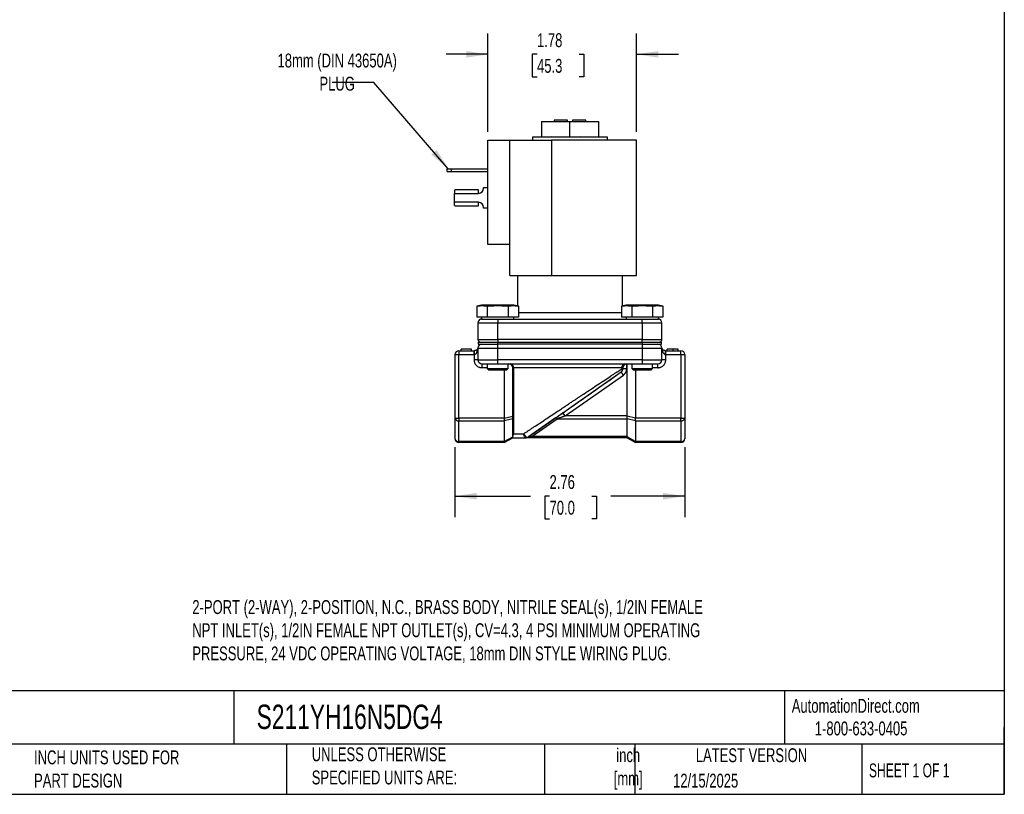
# Model space of a CAD drawing. Header units: inches. Extents: x 0.5 to 21.5, y 0.5 to 16.5.
# Tile 3 of 4: x 9.7 to 21.5, y 0.5 to 9.8. Entities that reach past the tile are written whole.
import ezdxf

# ---------------------------------------------------------------- set-up
doc = ezdxf.new("R2010")
doc.units = ezdxf.units.IN
doc.header["$LTSCALE"] = 2
doc.header["$MEASUREMENT"] = 0
doc.linetypes.add('SLD-Solid', pattern=[0])
doc.layers.add('DIMENSIONS', color=140, linetype='SLD-Solid', lineweight=25)
doc.layers.add('TEXT', color=140, linetype='SLD-Solid', lineweight=25)
doc.styles.add('SLDTEXTSTYLE0', font='TXT', dxfattribs={"width": 0.7})
doc.styles.add('SLDTEXTSTYLE1', font='TXT', dxfattribs={"width": 0.65})
doc.dimstyles.new('SLDDIMSTYLE1', dxfattribs={"dimtxt": 0.169922, "dimasz": 0.26, "dimexe": 0, "dimexo": 0.0625, "dimgap": 0.04248, "dimtad": 0, "dimtih": 1, "dimtoh": 1, "dimrnd": 1e-09, "dimzin": 12, "dimdsep": 46, "dimtxsty": 'SLDTEXTSTYLE0', "dimsah": 1, "dimcen": 0.09, "dimadec": 0, "dimazin": 3, "dimtfac": 1, "dimtmove": 0, "dimatfit": 0, "dimfxl": 0, "dimfrac": 2, "dimtolj": 1, "dimtzin": 12, "dimarcsym": 0})
doc.dimstyles.new('SLDDIMSTYLE2', dxfattribs={"dimtxt": 0.169922, "dimasz": 0.26, "dimexe": 0, "dimexo": 0.0625, "dimgap": 0.04248, "dimtad": 0, "dimtih": 1, "dimtoh": 1, "dimrnd": 1e-09, "dimzin": 12, "dimdsep": 46, "dimtxsty": 'SLDTEXTSTYLE0', "dimsah": 1, "dimcen": 0.09, "dimadec": 0, "dimazin": 3, "dimtfac": 1, "dimtofl": 0, "dimtmove": 0, "dimatfit": 3, "dimfxl": 0, "dimfrac": 2, "dimtolj": 1, "dimtzin": 12, "dimarcsym": 0})
doc.dimstyles.new('SLDDIMSTYLE4', dxfattribs={"dimtxt": 0.18, "dimasz": 0.26, "dimexe": 0, "dimexo": 0.0625, "dimgap": 0, "dimtad": 0, "dimtih": 1, "dimtoh": 1, "dimdec": 0, "dimrnd": 1e-09, "dimzin": 0, "dimdsep": 46, "dimtxsty": 'Standard', "dimsah": 1, "dimcen": 0.09, "dimadec": 0, "dimazin": 0, "dimtfac": 0.26, "dimtdec": 0, "dimtofl": 0, "dimtmove": 0, "dimatfit": 3, "dimfxl": 0, "dimfrac": 2, "dimtolj": 1, "dimtzin": 0, "dimarcsym": 0})

# ---------------------------------------------------------------- blocks, each defined once
blk = doc.blocks.new('_D_5')
at = {"layer": 'DIMENSIONS'}
for p, q in [((14.914, 4.663), (14.914, 3.824)), ((17.67, 4.663), (17.67, 3.824)), ((14.914, 4.074), (15.818, 4.074)), ((16.048, 4.074), (15.991, 4.074)), ((15.991, 4.074), (15.991, 3.804)), ((16.553, 4.074), (16.61, 4.074)), ((16.61, 4.074), (16.61, 3.804)), ((17.67, 4.074), (16.783, 4.074)), ((15.991, 3.804), (16.048, 3.804)), ((16.61, 3.804), (16.553, 3.804))]:
    blk.add_line(p, q, dxfattribs=at)
for points in [[(14.914, 4.074), (15.174, 4.034), (15.174, 4.114)], [(17.67, 4.074), (17.41, 4.114), (17.41, 4.034)]]:
    blk.add_solid(points, dxfattribs=at)
at = {"layer": 'DIMENSIONS', "char_height": 0.1667, "attachment_point": 1, "style": 'SLDTEXTSTYLE0'}
for s, insert in [('2.76', (16.048, 4.327)), ('70.0', (16.048, 4.019))]:
    blk.add_mtext(s, dxfattribs=dict(at, insert=insert))
blk = doc.blocks.new('_D_6')
at = {"layer": 'DIMENSIONS'}
for p, q in [((15.31, 8.441), (15.31, 9.621)), ((17.092, 8.441), (17.092, 9.621)), ((15.31, 9.371), (14.81, 9.371)), ((15.898, 9.371), (15.841, 9.371)), ((15.841, 9.371), (15.841, 9.101)), ((16.403, 9.371), (16.46, 9.371)), ((16.46, 9.371), (16.46, 9.101)), ((17.092, 9.371), (17.592, 9.371)), ((15.841, 9.101), (15.898, 9.101)), ((16.46, 9.101), (16.403, 9.101))]:
    blk.add_line(p, q, dxfattribs=at)
for points in [[(15.31, 9.371), (15.05, 9.411), (15.05, 9.331)], [(17.092, 9.371), (17.352, 9.331), (17.352, 9.411)]]:
    blk.add_solid(points, dxfattribs=at)
at = {"layer": 'DIMENSIONS', "char_height": 0.1667, "attachment_point": 1, "style": 'SLDTEXTSTYLE0'}
for s, insert in [('1.78', (15.898, 9.624)), ('45.3', (15.898, 9.316))]:
    blk.add_mtext(s, dxfattribs=dict(at, insert=insert))

msp = doc.modelspace()

# ---------------------------------------------------------------- linework, layer by layer
for p, q in [((15.952, 8.564), (15.952, 8.378)), ((15.952, 8.564), (16.292, 8.564)), ((16.102, 8.583), (16.102, 8.564)), ((16.262, 8.583), (16.102, 8.583)), ((16.262, 8.564), (16.262, 8.583)), ((16.292, 8.378), (16.292, 8.564)), ((16.292, 8.564), (16.633, 8.564)), ((16.322, 8.583), (16.322, 8.564)), ((16.482, 8.583), (16.322, 8.583)), ((16.482, 8.564), (16.482, 8.583)), ((16.633, 8.564), (16.633, 8.378)), ((15.31, 7.091), (15.31, 8.341)), ((15.31, 8.341), (15.57, 8.341)), ((15.57, 7.091), (15.57, 8.341)), ((15.57, 8.341), (16.071, 8.341)), ((15.842, 8.378), (15.842, 8.341)), ((16.742, 8.378), (15.842, 8.378)), ((15.952, 8.381), (15.943, 8.379)), ((16.077, 8.381), (16.071, 8.379)), ((17.092, 8.341), (16.071, 8.341)), ((16.071, 8.341), (16.071, 6.721)), ((16.114, 8.378), (16.077, 8.381)), ((16.417, 8.381), (16.417, 8.378)), ((16.452, 8.379), (16.417, 8.381)), ((16.417, 8.381), (16.419, 8.379)), ((16.633, 8.381), (16.641, 8.379)), ((16.742, 8.341), (16.742, 8.378)), ((17.092, 6.721), (17.092, 8.341)), ((14.819, 7.968), (14.819, 8)), ((14.819, 8), (14.869, 8)), ((14.819, 7.968), (14.869, 7.968)), ((14.869, 8), (14.869, 7.968)), ((14.869, 8), (15.31, 8)), ((14.869, 7.968), (15.31, 7.968)), ((14.91, 7.742), (14.91, 7.704)), ((14.91, 7.597), (14.91, 7.704)), ((14.91, 7.704), (15.196, 7.704)), ((15.196, 7.745), (14.918, 7.745)), ((15.196, 7.704), (15.196, 7.745)), ((15.256, 7.764), (15.256, 7.775)), ((15.256, 7.775), (15.31, 7.775)), ((15.196, 7.597), (14.91, 7.597)), ((14.91, 7.559), (14.91, 7.597)), ((14.918, 7.556), (15.196, 7.556)), ((15.196, 7.556), (15.196, 7.597)), ((15.256, 7.525), (15.256, 7.537)), ((15.31, 7.525), (15.256, 7.525)), ((15.57, 7.091), (15.31, 7.091)), ((15.57, 6.721), (15.57, 7.091)), ((15.57, 6.721), (16.071, 6.721)), ((15.662, 6.721), (15.662, 6.355)), ((16.071, 6.721), (17.092, 6.721)), ((16.922, 6.355), (16.922, 6.721)), ((15.232, 6.362), (15.177, 6.353)), ((15.177, 6.353), (15.177, 6.22)), ((15.426, 6.362), (15.232, 6.362)), ((15.301, 6.353), (15.301, 6.22)), ((15.62, 6.362), (15.426, 6.362)), ((15.55, 6.353), (15.55, 6.22)), ((15.674, 6.353), (15.62, 6.362)), ((15.674, 6.353), (15.674, 6.22)), ((15.674, 6.275), (16.91, 6.275)), ((16.965, 6.362), (16.91, 6.353)), ((16.91, 6.353), (16.91, 6.22)), ((17.159, 6.362), (16.965, 6.362)), ((17.034, 6.353), (17.034, 6.22)), ((17.353, 6.362), (17.159, 6.362)), ((17.283, 6.353), (17.283, 6.22)), ((17.407, 6.353), (17.353, 6.362)), ((17.407, 6.353), (17.407, 6.22)), ((15.301, 6.22), (15.177, 6.22)), ((15.19, 6.151), (15.426, 6.151)), ((15.19, 6.151), (15.19, 5.953)), ((15.232, 6.22), (15.232, 6.198)), ((15.232, 6.198), (15.426, 6.198)), ((15.55, 6.22), (15.301, 6.22)), ((15.426, 6.198), (15.426, 6.151)), ((15.426, 6.198), (15.469, 6.198)), ((15.426, 6.151), (17.159, 6.151)), ((15.426, 5.953), (15.426, 6.151)), ((15.469, 6.198), (17.115, 6.198)), ((15.674, 6.22), (15.55, 6.22)), ((15.62, 6.198), (15.62, 6.22)), ((17.034, 6.22), (16.91, 6.22)), ((16.965, 6.22), (16.965, 6.198)), ((17.283, 6.22), (17.034, 6.22)), ((17.115, 6.198), (17.353, 6.198)), ((17.159, 6.151), (17.159, 6.198)), ((17.159, 6.151), (17.395, 6.151)), ((17.159, 6.151), (17.159, 5.953)), ((17.407, 6.22), (17.283, 6.22)), ((17.353, 6.198), (17.353, 6.22)), ((17.395, 5.953), (17.395, 6.151)), ((15.19, 5.953), (15.426, 5.953)), ((15.192, 5.922), (15.192, 5.897)), ((15.192, 5.922), (15.426, 5.922)), ((15.426, 5.953), (15.426, 5.922)), ((17.159, 5.953), (15.426, 5.953)), ((15.426, 5.897), (15.426, 5.922)), ((15.426, 5.922), (17.158, 5.922)), ((17.158, 5.922), (17.158, 5.897)), ((17.158, 5.922), (17.392, 5.922)), ((17.159, 5.922), (17.159, 5.953)), ((17.159, 5.953), (17.395, 5.953)), ((17.392, 5.897), (17.392, 5.922)), ((14.961, 5.818), (15.143, 5.818)), ((14.961, 5.818), (14.961, 5.771)), ((15.113, 5.838), (14.988, 5.838)), ((14.988, 5.818), (14.988, 5.838)), ((15.113, 5.818), (15.113, 5.838)), ((15.143, 5.771), (15.143, 5.818)), ((15.145, 5.818), (15.145, 5.817)), ((15.19, 5.85), (15.426, 5.85)), ((15.19, 5.85), (15.19, 5.708)), ((15.192, 5.897), (15.426, 5.897)), ((15.426, 5.85), (15.426, 5.897)), ((17.158, 5.897), (15.426, 5.897)), ((15.426, 5.85), (17.159, 5.85)), ((15.426, 5.708), (15.426, 5.85)), ((17.158, 5.897), (17.392, 5.897)), ((17.159, 5.897), (17.159, 5.85)), ((17.159, 5.85), (17.395, 5.85)), ((17.159, 5.85), (17.159, 5.708)), ((17.395, 5.708), (17.395, 5.85)), ((17.439, 5.817), (17.439, 5.818)), ((17.439, 5.818), (17.442, 5.818)), ((17.442, 5.771), (17.442, 5.818)), ((17.442, 5.818), (17.623, 5.818)), ((17.46, 5.818), (17.46, 5.838)), ((17.526, 5.838), (17.526, 5.818)), ((17.591, 5.818), (17.591, 5.838)), ((17.623, 5.771), (17.623, 5.818)), ((14.914, 5.771), (14.961, 5.771)), ((14.914, 5.771), (14.914, 5.011)), ((14.961, 5.011), (14.961, 5.771)), ((14.961, 5.771), (15.143, 5.771)), ((15.143, 5.771), (15.143, 5.708)), ((15.143, 5.771), (15.144, 5.771)), ((15.19, 5.708), (15.143, 5.708)), ((15.19, 5.708), (15.426, 5.708)), ((15.426, 5.661), (15.426, 5.708)), ((17.159, 5.708), (15.426, 5.708)), ((17.159, 5.708), (17.395, 5.708)), ((17.159, 5.708), (17.159, 5.661)), ((17.442, 5.708), (17.395, 5.708)), ((17.44, 5.771), (17.442, 5.771)), ((17.442, 5.708), (17.442, 5.771)), ((17.442, 5.771), (17.623, 5.771)), ((17.623, 5.771), (17.623, 5.011)), ((17.623, 5.771), (17.67, 5.771)), ((17.67, 5.771), (17.67, 5.011)), ((15.237, 5.661), (15.237, 5.614)), ((15.301, 5.614), (15.237, 5.614)), ((15.301, 5.661), (15.301, 5.605)), ((15.301, 5.605), (15.321, 5.585)), ((15.301, 5.605), (15.551, 5.605)), ((15.531, 5.585), (15.321, 5.585)), ((15.426, 5.661), (17.159, 5.661)), ((15.504, 5.585), (15.504, 5.011)), ((15.531, 5.585), (15.551, 5.605)), ((15.551, 5.605), (15.551, 5.661)), ((15.617, 5.614), (15.606, 5.614)), ((15.606, 4.792), (15.606, 5.614)), ((16.914, 5.614), (15.617, 5.614)), ((15.617, 5.614), (15.617, 4.822)), ((16.209, 5.074), (16.908, 5.563)), ((16.935, 5.525), (16.908, 5.563)), ((16.914, 5.614), (16.914, 5.602)), ((16.928, 5.614), (16.914, 5.614)), ((16.914, 5.602), (16.928, 5.602)), ((16.928, 5.602), (16.928, 5.614)), ((16.975, 5.602), (16.928, 5.602)), ((16.975, 5.602), (16.975, 5.661)), ((16.978, 5.036), (16.978, 5.661)), ((17.034, 5.661), (17.034, 5.605)), ((17.034, 5.605), (17.054, 5.585)), ((17.034, 5.605), (17.284, 5.605)), ((17.264, 5.585), (17.054, 5.585)), ((17.08, 5.585), (17.08, 5.011)), ((17.264, 5.585), (17.284, 5.605)), ((17.284, 5.605), (17.284, 5.661)), ((17.348, 5.614), (17.284, 5.614)), ((17.348, 5.614), (17.348, 5.661)), ((16.236, 5.036), (16.935, 5.525)), ((14.914, 5.011), (14.961, 5.011)), ((14.914, 5.011), (14.914, 4.763)), ((14.961, 5.011), (14.961, 4.978)), ((15.504, 5.011), (14.961, 5.011)), ((14.961, 4.978), (15.504, 4.978)), ((14.961, 4.73), (14.961, 4.978)), ((15.504, 5.009), (15.606, 5.033)), ((15.504, 4.98), (15.606, 5.004)), ((15.504, 4.978), (15.504, 4.73)), ((16.114, 5.008), (15.794, 4.784)), ((15.836, 4.789), (16.141, 5.003)), ((16.141, 5.003), (16.978, 5.003)), ((16.236, 5.036), (16.209, 5.074)), ((16.978, 5.036), (16.236, 5.036)), ((17.08, 5.009), (16.978, 5.033)), ((16.978, 5.004), (17.08, 4.98)), ((16.978, 4.789), (16.978, 5.003)), ((17.623, 5.011), (17.08, 5.011)), ((17.08, 4.978), (17.623, 4.978)), ((17.08, 4.978), (17.08, 4.73)), ((17.623, 4.978), (17.623, 5.011)), ((17.623, 5.011), (17.67, 5.011)), ((17.623, 4.978), (17.623, 4.73)), ((17.67, 5.011), (17.67, 4.763)), ((15.504, 4.73), (14.961, 4.73)), ((14.961, 4.716), (14.961, 4.73)), ((15.504, 4.728), (15.606, 4.787)), ((15.504, 4.716), (15.606, 4.775)), ((15.617, 4.822), (15.738, 4.822)), ((16.978, 4.789), (15.836, 4.789)), ((15.836, 4.775), (15.836, 4.789)), ((16.978, 4.775), (15.836, 4.775)), ((17.08, 4.728), (16.978, 4.787)), ((16.978, 4.775), (17.08, 4.716)), ((17.623, 4.73), (17.08, 4.73)), ((17.623, 4.73), (17.623, 4.716)), ((15.504, 4.716), (14.961, 4.716)), ((17.623, 4.716), (17.08, 4.716))]:
    msp.add_line(p, q)
for centre, radius, start, end in [((15.196, 7.764), 0.06, 270, 0), ((15.196, 7.537), 0.06, 0, 90), ((15.237, 6.151), 0.047, 90, 180), ((17.348, 6.151), 0.047, 0, 90), ((15.221, 5.953), 0.031, 180, 270), ((17.364, 5.953), 0.031, 270, 0), ((14.961, 5.771), 0.047, 90, 180), ((15.237, 5.85), 0.047, 90, 180), ((17.348, 5.85), 0.047, 0, 90), ((17.623, 5.771), 0.047, 0, 90), ((15.237, 5.708), 0.047, 180, 270), ((17.348, 5.708), 0.047, 270, 0), ((15.559, 5.614), 0.047, 0, 90), ((15.575, 5.619), 0.0426, 353.3427, 81.2446), ((16.881, 5.602), 0.047, 305, 0), ((16.881, 5.602), 0.047, 305, 0), ((16.955, 5.62), 0.0419, 101.6974, 188.1801), ((16.975, 5.614), 0.047, 90, 180), ((14.955, 5.02), 0.042, 191.4218, 278.0495), ((16.124, 4.985), 0.0247, 45.1134, 112.7801), ((17.629, 5.02), 0.042, 261.9505, 348.5782), ((14.955, 4.772), 0.042, 191.4218, 278.0495), ((14.961, 4.763), 0.047, 180, 270), ((15.768, 4.822), 0.047, 270, 305), ((15.768, 4.822), 0.047, 270, 300.8742), ((17.629, 4.772), 0.042, 261.9505, 348.5782), ((17.623, 4.763), 0.047, 270, 0)]:
    msp.add_arc(centre, radius, start, end)
for centre, start_param, end_param in [((14.918, 7.704), 0, 0.374289), ((14.918, 7.597), 2.767303, 3.141593)]:
    msp.add_ellipse(centre, major_axis=(0, 0.041), ratio=0.506667, start_param=start_param, end_param=end_param)
for points, knots in [([(15.177, 6.353), (15.181, 6.353), (15.188, 6.355), (15.199, 6.356), (15.211, 6.357), (15.224, 6.358), (15.239, 6.359), (15.254, 6.358), (15.269, 6.357), (15.285, 6.355), (15.296, 6.354), (15.301, 6.353)], [0, 0, 0, 0, 0.088201, 0.174297, 0.259203, 0.380086, 0.500001, 0.619885, 0.74075, 0.868514, 1, 1, 1, 1]), ([(15.301, 6.353), (15.309, 6.353), (15.323, 6.355), (15.344, 6.356), (15.369, 6.357), (15.396, 6.358), (15.416, 6.359), (15.426, 6.359)], [0, 0, 0, 0, 0.176418, 0.348626, 0.518454, 0.760198, 1, 1, 1, 1]), ([(15.426, 6.359), (15.432, 6.359), (15.445, 6.359), (15.465, 6.358), (15.489, 6.357), (15.518, 6.355), (15.539, 6.354), (15.55, 6.353)], [0, 0, 0, 0, 0.160085, 0.319734, 0.481551, 0.737054, 1, 1, 1, 1]), ([(15.55, 6.353), (15.553, 6.353), (15.561, 6.355), (15.571, 6.356), (15.584, 6.357), (15.597, 6.358), (15.612, 6.359), (15.627, 6.358), (15.642, 6.357), (15.658, 6.355), (15.669, 6.354), (15.674, 6.353)], [0, 0, 0, 0, 0.088201, 0.174297, 0.259203, 0.380086, 0.500001, 0.619885, 0.74075, 0.868514, 1, 1, 1, 1]), ([(16.91, 6.353), (16.914, 6.353), (16.921, 6.355), (16.932, 6.356), (16.944, 6.357), (16.957, 6.358), (16.972, 6.359), (16.987, 6.358), (17.002, 6.357), (17.018, 6.355), (17.029, 6.354), (17.034, 6.353)], [0, 0, 0, 0, 0.088201, 0.174297, 0.259203, 0.380086, 0.500001, 0.619885, 0.74075, 0.868514, 1, 1, 1, 1]), ([(17.034, 6.353), (17.042, 6.353), (17.056, 6.355), (17.077, 6.356), (17.102, 6.357), (17.129, 6.358), (17.149, 6.359), (17.159, 6.359)], [0, 0, 0, 0, 0.176418, 0.348626, 0.518454, 0.760198, 1, 1, 1, 1]), ([(17.159, 6.359), (17.165, 6.359), (17.178, 6.359), (17.198, 6.358), (17.222, 6.357), (17.251, 6.355), (17.272, 6.354), (17.283, 6.353)], [0, 0, 0, 0, 0.160085, 0.319734, 0.481551, 0.737054, 1, 1, 1, 1]), ([(17.283, 6.353), (17.286, 6.353), (17.294, 6.355), (17.304, 6.356), (17.317, 6.357), (17.33, 6.358), (17.345, 6.359), (17.36, 6.358), (17.375, 6.357), (17.391, 6.355), (17.402, 6.354), (17.407, 6.353)], [0, 0, 0, 0, 0.088201, 0.174297, 0.259203, 0.380086, 0.500001, 0.619885, 0.74075, 0.868514, 1, 1, 1, 1]), ([(15.144, 5.771), (15.151, 5.771), (15.157, 5.775), (15.166, 5.782), (15.169, 5.785), (15.173, 5.792), (15.176, 5.796), (15.181, 5.808), (15.184, 5.816), (15.187, 5.829), (15.188, 5.833), (15.189, 5.839), (15.189, 5.841), (15.189, 5.843), (15.19, 5.844), (15.19, 5.844)], [0, 0, 0, 0, 0.25, 0.25, 0.375, 0.375, 0.5, 0.5, 0.75, 0.75, 0.875, 0.875, 0.9375, 0.9375, 1, 1, 1, 1]), ([(15.145, 5.817), (15.145, 5.816), (15.144, 5.815), (15.144, 5.805), (15.144, 5.79), (15.144, 5.778), (15.144, 5.771)], [0, 0, 0, 0, 0.147403, 0.431602, 0.715801, 1, 1, 1, 1]), ([(15.189, 5.847), (15.189, 5.847), (15.188, 5.847), (15.184, 5.836), (15.173, 5.825), (15.16, 5.82), (15.151, 5.818), (15.147, 5.818), (15.145, 5.818)], [0, 0, 0, 0, 0.070657, 0.371269, 0.706681, 0.863522, 0.933958, 1, 1, 1, 1]), ([(17.439, 5.818), (17.437, 5.818), (17.433, 5.818), (17.424, 5.82), (17.411, 5.825), (17.4, 5.836), (17.396, 5.847), (17.395, 5.847), (17.395, 5.847)], [0, 0, 0, 0, 0.066042, 0.136478, 0.293319, 0.628731, 0.929343, 1, 1, 1, 1]), ([(17.395, 5.844), (17.395, 5.844), (17.395, 5.843), (17.395, 5.841), (17.395, 5.839), (17.396, 5.833), (17.397, 5.829), (17.4, 5.816), (17.403, 5.808), (17.409, 5.796), (17.411, 5.792), (17.415, 5.785), (17.418, 5.782), (17.427, 5.775), (17.433, 5.771), (17.44, 5.771)], [0, 0, 0, 0, 0.0625, 0.0625, 0.125, 0.125, 0.25, 0.25, 0.5, 0.5, 0.625, 0.625, 0.75, 0.75, 1, 1, 1, 1]), ([(17.44, 5.771), (17.44, 5.778), (17.44, 5.79), (17.44, 5.805), (17.44, 5.815), (17.439, 5.816), (17.439, 5.817)], [0, 0, 0, 0, 0.2841991, 0.5683982, 0.8525973, 1, 1, 1, 1]), ([(17.526, 5.838), (17.525, 5.838), (17.522, 5.838), (17.517, 5.838), (17.513, 5.838), (17.509, 5.838), (17.505, 5.838), (17.501, 5.838), (17.497, 5.838), (17.493, 5.838), (17.489, 5.838), (17.486, 5.838), (17.482, 5.838), (17.479, 5.838), (17.476, 5.838), (17.474, 5.838), (17.471, 5.838), (17.469, 5.838), (17.467, 5.838), (17.465, 5.838), (17.463, 5.838), (17.462, 5.838), (17.461, 5.838), (17.461, 5.838), (17.46, 5.838), (17.46, 5.838), (17.46, 5.838)], [0, 0, 0, 0, 0.043209, 0.085873, 0.12812, 0.170152, 0.211918, 0.253753, 0.296006, 0.338443, 0.381015, 0.42282, 0.464089, 0.505126, 0.545975, 0.586985, 0.628339, 0.670084, 0.711992, 0.753039, 0.794049, 0.834886, 0.875498, 0.916547, 0.958004, 1, 1, 1, 1]), ([(17.591, 5.838), (17.591, 5.838), (17.591, 5.838), (17.59, 5.838), (17.589, 5.838), (17.587, 5.838), (17.584, 5.838), (17.581, 5.838), (17.577, 5.838), (17.572, 5.838), (17.568, 5.838), (17.562, 5.838), (17.557, 5.838), (17.551, 5.838), (17.545, 5.838), (17.539, 5.838), (17.533, 5.838), (17.529, 5.838), (17.526, 5.838)], [0, 0, 0, 0, 0.065819, 0.129747, 0.192072, 0.253459, 0.31457, 0.37628, 0.439026, 0.503267, 0.567493, 0.629705, 0.691, 0.751452, 0.812004, 0.87315, 0.935635, 1, 1, 1, 1]), ([(15.143, 5.708), (15.143, 5.706), (15.143, 5.702), (15.143, 5.697), (15.144, 5.691), (15.145, 5.685), (15.147, 5.679), (15.151, 5.67), (15.157, 5.656), (15.17, 5.641), (15.185, 5.629), (15.2, 5.622), (15.213, 5.617), (15.225, 5.615), (15.233, 5.615), (15.237, 5.614)], [0, 0, 0, 0, 0.0402799, 0.0802488, 0.1200651, 0.1598891, 0.1998813, 0.2401997, 0.3700572, 0.5000577, 0.6299153, 0.7599159, 0.8401269, 0.9197271, 1, 1, 1, 1]), ([(17.348, 5.614), (17.35, 5.614), (17.353, 5.614), (17.359, 5.615), (17.365, 5.616), (17.371, 5.617), (17.377, 5.619), (17.386, 5.622), (17.4, 5.629), (17.414, 5.641), (17.427, 5.656), (17.434, 5.671), (17.439, 5.685), (17.441, 5.697), (17.441, 5.704), (17.442, 5.708)], [0, 0, 0, 0, 0.04028, 0.080249, 0.120065, 0.159889, 0.199881, 0.2402, 0.370057, 0.500058, 0.629915, 0.759916, 0.840127, 0.919727, 1, 1, 1, 1]), ([(15.794, 4.784), (15.834, 4.812), (15.877, 4.841), (15.966, 4.904), (16.013, 4.937), (16.158, 5.038), (16.261, 5.11), (16.463, 5.252), (16.564, 5.323), (16.703, 5.42), (16.748, 5.452), (16.832, 5.51), (16.872, 5.538), (16.908, 5.563)], [0, 0, 0, 0, 0.125, 0.125, 0.25, 0.25, 0.5, 0.5, 0.75, 0.75, 0.875, 0.875, 1, 1, 1, 1]), ([(16.292, 5.19), (16.298, 5.194), (16.31, 5.202), (16.328, 5.213), (16.345, 5.225), (16.361, 5.235), (16.377, 5.246), (16.391, 5.255), (16.405, 5.264), (16.418, 5.273), (16.43, 5.281), (16.441, 5.288), (16.452, 5.295), (16.488, 5.32), (16.548, 5.359), (16.63, 5.414), (16.708, 5.465), (16.768, 5.505), (16.81, 5.533), (16.838, 5.552), (16.865, 5.569), (16.89, 5.586), (16.906, 5.597), (16.914, 5.602)], [0, 0, 0, 0, 0.027699, 0.054215, 0.079548, 0.103697, 0.126664, 0.148447, 0.169047, 0.188463, 0.206697, 0.223748, 0.239615, 0.254299, 0.389947, 0.510523, 0.640566, 0.761212, 0.811112, 0.859933, 0.907683, 0.954369, 1, 1, 1, 1]), ([(16.914, 5.602), (16.914, 5.601), (16.915, 5.599), (16.916, 5.596), (16.916, 5.593), (16.917, 5.589), (16.917, 5.584), (16.917, 5.579), (16.916, 5.574), (16.914, 5.57), (16.911, 5.566), (16.909, 5.564), (16.908, 5.563)], [0, 0, 0, 0, 0.063135, 0.12463, 0.184988, 0.244791, 0.372377, 0.500079, 0.615711, 0.735606, 0.863005, 1, 1, 1, 1]), ([(15.738, 4.822), (15.743, 4.825), (15.752, 4.832), (15.767, 4.841), (15.782, 4.851), (15.797, 4.861), (15.812, 4.871), (15.828, 4.882), (15.845, 4.893), (15.877, 4.914), (15.928, 4.948), (15.996, 4.994), (16.069, 5.042), (16.125, 5.079), (16.167, 5.107), (16.193, 5.124), (16.222, 5.143), (16.256, 5.166), (16.28, 5.181), (16.292, 5.19)], [0, 0, 0, 0, 0.028727, 0.057862, 0.087407, 0.117364, 0.147732, 0.178514, 0.20971, 0.241321, 0.362014, 0.491878, 0.611869, 0.746654, 0.78376, 0.827648, 0.878317, 0.935768, 1, 1, 1, 1]), ([(15.504, 5.009), (15.504, 5.007), (15.505, 5.005), (15.505, 5.001), (15.505, 4.997), (15.505, 4.993), (15.505, 4.99), (15.505, 4.986), (15.505, 4.983), (15.504, 4.981), (15.504, 4.98)], [0, 0, 0, 0, 0.125246, 0.250282, 0.375176, 0.5, 0.624824, 0.749718, 0.874754, 1, 1, 1, 1]), ([(16.209, 5.074), (16.206, 5.072), (16.2, 5.068), (16.192, 5.062), (16.183, 5.056), (16.175, 5.05), (16.166, 5.044), (16.157, 5.037), (16.146, 5.03), (16.135, 5.022), (16.124, 5.015), (16.118, 5.01), (16.114, 5.008)], [0, 0, 0, 0, 0.089678, 0.178345, 0.266128, 0.353157, 0.439568, 0.525498, 0.651259, 0.771865, 0.887897, 1, 1, 1, 1]), ([(16.236, 5.036), (16.233, 5.034), (16.225, 5.032), (16.215, 5.028), (16.206, 5.025), (16.198, 5.022), (16.191, 5.02), (16.181, 5.016), (16.169, 5.012), (16.154, 5.007), (16.145, 5.004), (16.141, 5.003)], [0, 0, 0, 0, 0.1161178, 0.2215007, 0.3161495, 0.4000649, 0.4732483, 0.535702, 0.7119711, 0.8666863, 1, 1, 1, 1]), ([(16.978, 5.004), (16.978, 5.005), (16.978, 5.007), (16.977, 5.011), (16.977, 5.014), (16.977, 5.018), (16.977, 5.021), (16.977, 5.025), (16.978, 5.029), (16.978, 5.032), (16.978, 5.033)], [0, 0, 0, 0, 0.1252463, 0.2502815, 0.375176, 0.5, 0.624824, 0.7497185, 0.8747537, 1, 1, 1, 1]), ([(17.08, 4.98), (17.08, 4.981), (17.08, 4.983), (17.079, 4.986), (17.079, 4.99), (17.079, 4.993), (17.079, 4.997), (17.079, 5.001), (17.08, 5.005), (17.08, 5.007), (17.08, 5.009)], [0, 0, 0, 0, 0.125246, 0.250282, 0.375176, 0.5, 0.624824, 0.749718, 0.874754, 1, 1, 1, 1]), ([(15.504, 4.728), (15.504, 4.728), (15.505, 4.726), (15.505, 4.724), (15.505, 4.722), (15.505, 4.72), (15.505, 4.719), (15.505, 4.718), (15.505, 4.717), (15.504, 4.717), (15.504, 4.716)], [0, 0, 0, 0, 0.125246, 0.250282, 0.375176, 0.5, 0.624824, 0.749718, 0.874754, 1, 1, 1, 1]), ([(15.617, 4.822), (15.616, 4.821), (15.615, 4.818), (15.613, 4.815), (15.611, 4.812), (15.61, 4.809), (15.609, 4.806), (15.607, 4.802), (15.606, 4.797), (15.606, 4.794), (15.606, 4.792)], [0, 0, 0, 0, 0.127734, 0.241691, 0.341864, 0.428258, 0.500883, 0.683931, 0.850238, 1, 1, 1, 1]), ([(15.606, 4.775), (15.606, 4.775), (15.606, 4.775), (15.606, 4.776), (15.606, 4.777), (15.606, 4.778), (15.606, 4.779), (15.606, 4.781), (15.606, 4.785), (15.606, 4.788), (15.606, 4.791), (15.606, 4.792)], [0, 0, 0, 0, 0.1033714, 0.2045686, 0.3038318, 0.4014155, 0.4975874, 0.6331882, 0.7613362, 0.8831669, 1, 1, 1, 1]), ([(15.738, 4.822), (15.741, 4.817), (15.744, 4.81), (15.754, 4.798), (15.759, 4.792), (15.771, 4.784), (15.777, 4.782), (15.788, 4.781), (15.792, 4.782), (15.794, 4.784)], [0, 0, 0, 0, 0.25, 0.25, 0.5, 0.5, 0.75, 0.75, 1, 1, 1, 1]), ([(15.836, 4.775), (15.834, 4.775), (15.829, 4.775), (15.822, 4.775), (15.815, 4.775), (15.806, 4.775), (15.796, 4.775), (15.786, 4.775), (15.777, 4.775), (15.772, 4.775), (15.768, 4.775), (15.768, 4.775), (15.768, 4.775)], [0, 0, 0, 0, 0.0766476, 0.1498255, 0.2198591, 0.2871192, 0.4163521, 0.5363308, 0.6505367, 0.7640992, 0.8781275, 1, 1, 1, 1]), ([(15.836, 4.789), (15.823, 4.786), (15.812, 4.784), (15.797, 4.781), (15.793, 4.781), (15.793, 4.782)], [0, 0, 0, 0, 0.5, 0.5, 1, 1, 1, 1]), ([(16.978, 4.787), (16.978, 4.786), (16.978, 4.785), (16.977, 4.782), (16.977, 4.78), (16.977, 4.779), (16.977, 4.777), (16.977, 4.776), (16.978, 4.776), (16.978, 4.775), (16.978, 4.775)], [0, 0, 0, 0, 0.125246, 0.250282, 0.375176, 0.5, 0.624824, 0.749718, 0.874754, 1, 1, 1, 1]), ([(17.08, 4.716), (17.08, 4.717), (17.08, 4.717), (17.079, 4.718), (17.079, 4.719), (17.079, 4.72), (17.079, 4.722), (17.079, 4.724), (17.08, 4.726), (17.08, 4.728), (17.08, 4.728)], [0, 0, 0, 0, 0.125246, 0.250282, 0.375176, 0.5, 0.624824, 0.749718, 0.874754, 1, 1, 1, 1]), ([(17.08, 4.716), (17.08, 4.716), (17.08, 4.716), (17.08, 4.716), (17.08, 4.716)], [0, 0, 0, 0, 0.499437, 1, 1, 1, 1])]:
    msp.add_open_spline(points, degree=3, knots=knots)
for points in [[(15.145, 5.818), (15.144, 5.818), (15.143, 5.818), (15.143, 5.818)], [(15.237, 5.661), (15.237, 5.661), (15.321, 5.661), (15.426, 5.661)], [(16.935, 5.525), (16.96, 5.542), (16.975, 5.571), (16.975, 5.602)], [(17.159, 5.661), (17.263, 5.661), (17.348, 5.661), (17.348, 5.661)], [(15.504, 5.009), (15.504, 5.01), (15.504, 5.01), (15.504, 5.011)], [(15.504, 4.978), (15.504, 4.979), (15.504, 4.979), (15.504, 4.98)], [(16.978, 5.033), (16.978, 5.034), (16.978, 5.035), (16.978, 5.036)], [(16.978, 5.003), (16.978, 5.003), (16.978, 5.004), (16.978, 5.004)], [(17.08, 5.011), (17.08, 5.01), (17.08, 5.01), (17.08, 5.009)], [(17.08, 4.98), (17.08, 4.979), (17.08, 4.979), (17.08, 4.978)], [(15.504, 4.728), (15.504, 4.729), (15.504, 4.73), (15.504, 4.73)], [(15.606, 4.775), (15.652, 4.775), (15.706, 4.775), (15.768, 4.775)], [(15.768, 4.775), (15.751, 4.775), (15.738, 4.796), (15.738, 4.822)], [(16.978, 4.787), (16.978, 4.788), (16.978, 4.788), (16.978, 4.789)], [(17.08, 4.73), (17.08, 4.73), (17.08, 4.729), (17.08, 4.728)], [(15.504, 4.716), (15.504, 4.716), (15.504, 4.716), (15.504, 4.716)]]:
    msp.add_open_spline(points, degree=3)
at = {"layer": 'TEXT'}
for p, q in [((21.5, 16.5), (21.5, 0.5)), ((21.5, 1.742), (0.5, 1.742)), ((12.264, 1.742), (12.264, 1.1)), ((18.864, 1.742), (18.864, 1.1)), ((21.5, 0.5), (21.5, 1.3)), ((21.5, 1.1), (0.5, 1.1)), ((12.896, 1.1), (12.896, 0.5)), ((15.986, 1.1), (15.986, 0.5)), ((17.072, 1.1), (17.072, 0.5)), ((19.791, 1.1), (19.791, 0.5)), ((0.5, 0.5), (21.5, 0.5))]:
    msp.add_line(p, q, dxfattribs=at)

# ---------------------------------------------------------------- texts
for s, insert, char_height, attachment_point, style in [('18mm (DIN 43650A) ^JPLUG', (13.502, 9.38), 0.16667, 2, 'SLDTEXTSTYLE0'), ('2-PORT (2-WAY), 2-POSITION, N.C., BRASS BODY, NITRILE SEAL(s), 1/2IN FEMALE ^JNPT INLET(s), 1/2IN FEMALE NPT OUTLET(s), CV=4.3, 4 PSI MINIMUM OPERATING ^JPRESSURE, 24 VDC OPERATING VOLTAGE, 18mm DIN STYLE WIRING PLUG.', (11.765, 2.828), 0.166667, 1, 'SLDTEXTSTYLE0'), ('AutomationDirect.com', (18.952, 1.644), 0.16667, 1, 'SLDTEXTSTYLE0'), ('S211YH16N5DG4', (12.536, 1.575), 0.29167, 1, 'SLDTEXTSTYLE0'), ('1-800-633-0405', (19.228, 1.373), 0.16667, 1, 'SLDTEXTSTYLE0'), ('UNLESS OTHERWISE ^JSPECIFIED UNITS ARE:', (13.197, 1.063), 0.16667, 1, 'SLDTEXTSTYLE0'), ('inch^J[mm]', (16.991, 1.052), 0.1667, 2, 'SLDTEXTSTYLE0'), ('INCH UNITS USED FOR ^JPART DESIGN', (9.868, 1.026), 0.16667, 1, 'SLDTEXTSTYLE0'), ('LATEST VERSION', (18.469, 1.052), 0.16667, 2, 'SLDTEXTSTYLE0'), ('SHEET 1 OF 1', (19.877, 0.87), 0.16667, 1, 'SLDTEXTSTYLE1'), ('12/15/2025', (17.529, 0.747), 0.1667, 1, 'SLDTEXTSTYLE0')]:
    msp.add_mtext(s, dxfattribs=dict(at, insert=insert, char_height=char_height, attachment_point=attachment_point, style=style))

# ---------------------------------------------------------------- dimensions: what is measured, and where the dimension line sits
at = {"layer": 'DIMENSIONS'}
for base, p1, p2, dimstyle, picture, middle in [((15.31, 9.371), (17.092, 8.341), (15.31, 8.341), 'SLDDIMSTYLE1', '_D_6', (16.151, 9.371)), ((14.914, 4.074), (17.67, 4.763), (14.914, 4.763), 'SLDDIMSTYLE2', '_D_5', (16.3, 4.074))]:
    dim = msp.add_linear_dim(base=base, p1=p1, p2=p2, dimstyle=dimstyle, dxfattribs=at)
    dim.commit()
    dim.dimension.update_dxf_attribs({"geometry": picture, "text_midpoint": middle, "dimtype": 160})

# ---------------------------------------------------------------- leaders
at = {"layer": 'TEXT'}
msp.add_leader([(14.832, 8), (13.942, 9.034), (13.442, 9.034)], dimstyle='SLDDIMSTYLE4', dxfattribs=at)

doc.saveas('drawing.dxf')
